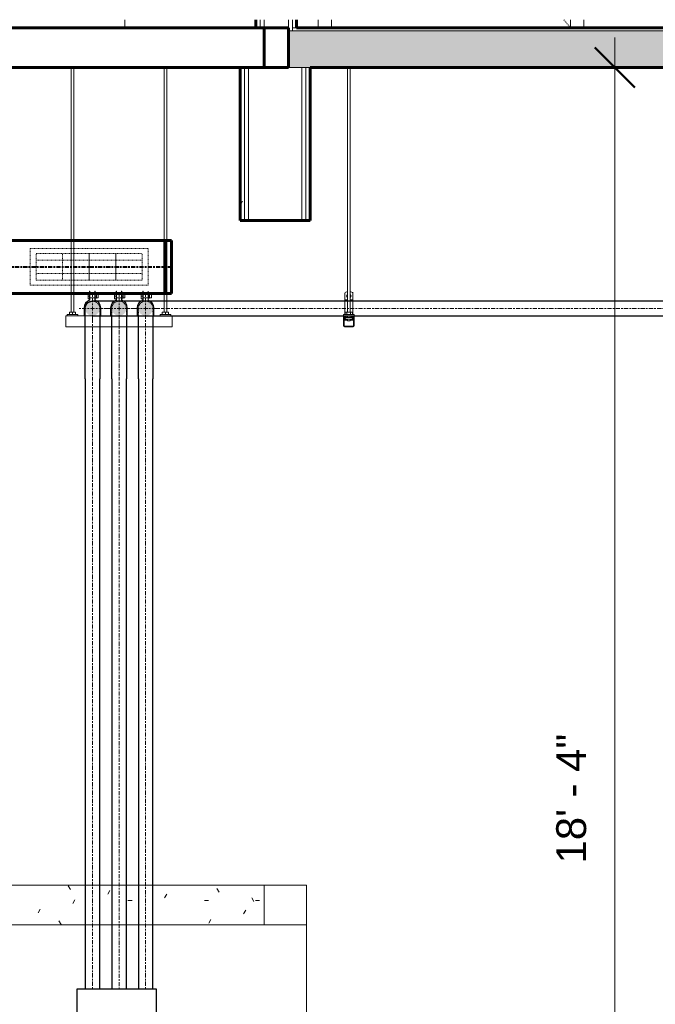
# Model space of a CAD drawing. Header units: inches. Extents: x -723 to 1689, y -292 to 603.
# Tile 9 of 40: x -284 to -188, y 79 to 227. Entities that reach past the tile are written whole.
import ezdxf

# ---------------------------------------------------------------- set-up
doc = ezdxf.new("R2010")
doc.units = ezdxf.units.IN
doc.header["$MEASUREMENT"] = 0
for name, pattern in [('Center', [1.25, 0.25, -0.1875, 0.625, -0.1875]), ('Dash 1_16_', [0.125, 0.0625, -0.0625]), ('Hidden 1_16_', [0.09375, 0.0625, -0.03125])]:
    doc.linetypes.add(name, pattern=pattern)
for name, color, linetype, lineweight in [('A-ANNO-DIMS', 211, 'Continuous', 9), ('A-ANNO-DIMS-48', 211, 'Continuous', 9), ('A-DETL', 90, 'Hidden 1_16_', 9), ('A-DOOR', 31, 'Continuous', 18), ('A-DOOR-FRAM', 31, 'Continuous', 9), ('A-FLOR', 192, 'Continuous', 18), ('A-FLOR-MCUT', 51, 'Continuous', 18), ('A-FLOR-PATT', 8, 'Continuous', 70), ('A-GENM', 13, 'Continuous', 9), ('A-WALL', 113, 'Continuous', 18), ('A-WALL-PATT', 111, 'Continuous', 60), ('E-POWR-CNDT', 130, 'Continuous', 30), ('E-POWR-CNTR', 130, 'Center', 18), ('E-POWR-DROP', 130, 'Continuous', 18), ('I-WALL', 2, 'Continuous', 18), ('M-HVAC-CDFF', 50, 'Continuous', 40), ('M-HVAC-DUCT', 70, 'Continuous', 60), ('M-HVAC-DUCT-CNTR', 70, 'Center', 40), ('Q-CASE', 31, 'Continuous', 9), ('S-BEAM', 12, 'Continuous', 9), ('S-COLS', 52, 'Continuous', 9), ('S-FSTN', 2, 'Continuous', 9)]:
    doc.layers.add(name, color=color, linetype=linetype, lineweight=lineweight)
doc.styles.add('Arial_3', font='arial.ttf', dxfattribs={"height": 4.5})
doc.dimstyles.new('Linear_-_3_32__Arial', dxfattribs={"dimscale": 12, "dimtxt": 4.591167, "dimasz": 0.5, "dimexe": 0.375, "dimexo": 0.25, "dimgap": 0.25, "dimtad": 1, "dimdec": 5, "dimrnd": 0.03125, "dimzin": 1, "dimdsep": 46, "dimlunit": 4, "dimtxsty": 'Arial_3', "dimblk1": 'OBLIQUE', "dimblk2": 'OBLIQUE', "dimsah": 1, "dimcen": 0.09, "dimdle": 0.375, "dimazin": 0, "dimtfac": 1, "dimtdec": 4, "dimtix": 1, "dimtmove": 0, "dimatfit": 3, "dimfxl": 1, "dimtvp": 1, "dimtfill": 1, "dimfrac": 2, "dimtolj": 1, "dimtzin": 0, "dimarcsym": 2})
pattern_1 = [(0, (70.296, 444.113), (15.36, 3.84), [0.6336, -10.886, 0.6336, -10.886, -61.44]), (0, (70.296, 444.113), (15.36, 3.84), [-23.04, 0.6336, -22.406, 0.6336, -10.886, -26.88]), (0, (70.296, 444.113), (15.36, 3.84), [-57.6, 0.6336, -7.046, 0.6336, -18.566]), (120, (76.056, 446.033), (-11.005538, 11.38215), [0.6336, -10.886, 0.6336, -10.886, -61.44]), (120, (76.056, 446.033), (-11.005538, 11.38215), [-23.04, 0.6336, -22.406, 0.6336, -10.886, -26.88]), (120, (76.056, 446.033), (-11.005538, 11.38215), [-57.6, 0.6336, -7.046, 0.6336, -18.566]), (240, (77.976, 453.713), (-4.354462, -15.22215), [0.6336, -10.886, 0.6336, -10.886, -61.44]), (240, (77.976, 453.713), (-4.354462, -15.22215), [-23.04, 0.6336, -22.406, 0.6336, -10.886, -26.88]), (240, (77.976, 453.713), (-4.354462, -15.22215), [-57.6, 0.6336, -7.046, 0.6336, -18.566])]

# ---------------------------------------------------------------- blocks, each defined once
blk = doc.blocks.new('Door-Passage-Single-Flush - 36_ x 84_ _60 MIN_-2172411-Retail 109 - Raceway Coordination')
at = {"layer": 'A-DOOR', "color": 213, "linetype": 'Dash 1_16_', "lineweight": 9}
blk.add_line((83.97, 227.2), (85, 226), dxfattribs=at)
at = {"layer": 'A-DOOR-FRAM', "color": 213}
for p, q in [((47, 227.2), (47, 226)), ((49, 226), (49, 227.2)), ((85, 227.2), (85, 226)), ((87, 226), (87, 227.2))]:
    blk.add_line(p, q, dxfattribs=at)
blk = doc.blocks.new('Vanity Cabinet-Double Door _ 4 Drawer - 48_-771924-Retail 109 - Raceway Coordination')
at = {"layer": 'Q-CASE'}
for p, q in [((-30.13, 226), (-30.13, 227.2)), ((17.87, 226), (17.87, 227.2))]:
    blk.add_line(p, q, dxfattribs=at)
blk = doc.blocks.new('ST-VDC-01_ARCH_REF_v001_rvt_rvt-2-Retail 109 - Raceway Coordination')
at = {"layer": 'A-FLOR-PATT', "lineweight": 9}
h = blk.add_hatch(dxfattribs=at)
h.set_pattern_fill('FP_2', color=256, style=0, pattern_type=2)
h.set_pattern_definition([(50, (70.296, 444.113), (13.77135, -1.20496), [1.44, -15.84]), (355, (70.296, 444.113), (-2.6644, 14.44218), [1.152, -12.672]), (100.451, (71.443, 444.012), (11.10708, 13.23737), [1.224, -13.462]), (46.184, (70.296, 447.953), (20.4913, -3.17785), [2.16, -23.76]), (96.636, (72.003, 447.688), (17.9459, 18.70315), [1.836, -20.193]), (351.184, (70.296, 447.953), (17.9454, 18.7026), [1.728, -19.008]), (21, (72.216, 446.993), (11.46052, -7.73037), [1.44, -15.84]), (326, (72.216, 446.993), (4.67135, 13.92315), [1.152, -12.672]), (71.451, (73.171, 446.348), (16.13207, 6.19284), [1.224, -13.462]), (37.5, (70.296, 444.113), (0.233123, 6.39175), [0.6336, -11.885, 0.6336, -12.23, -12.72]), (37.5, (70.296, 444.113), (0.233123, 6.39175), [-25.382, 0.6336, -12.086]), (7.5, (70.296, 444.113), (5.05073, 7.57304), [0.6336, -6.701, 0.6336, -11.597, -4.848]), (7.5, (70.296, 444.113), (5.05073, 7.57304), [-19.565, 0.6336, -4.214]), (327.5, (66.014, 444.113), (10.24958, -0.43289), [0.6336, -4.166, 0.6336, -14.342, -19.872]), (327.5, (66.014, 444.113), (10.24958, -0.43289), [-19.776, 0.6336, -19.238]), (317.5, (64.094, 444.113), (11.19739, 1.92214), [0.6336, -5.606, 0.6336, -9.312, -14.112]), (317.5, (64.094, 444.113), (11.19739, 1.92214), [-16.186, 0.6336, -13.478])])
h.paths.add_polyline_path([(426.21, 220), (434.92, 220), (434.92, 225.5), (42.5, 225.5), (42.5, 220), (414.35, 220)])
at = {"layer": 'A-WALL-PATT', "lineweight": 9}
h = blk.add_hatch(dxfattribs=at)
h.set_pattern_fill('FP_3', color=256, style=0, pattern_type=2)
h.set_pattern_definition(pattern_1)
h.paths.add_polyline_path([(37.62, 226), (38.25, 226), (38.24, 227.2), (37.62, 227.2)])
h = blk.add_hatch(dxfattribs=at)
h.set_pattern_fill('FP_3', color=256, style=0, pattern_type=2)
h.set_pattern_definition(pattern_1)
h.paths.add_polyline_path([(38.25, 226), (38.87, 226), (38.87, 227.2), (38.25, 227.2)])
h = blk.add_hatch(dxfattribs=at)
h.set_pattern_fill('FP_3', color=256, style=0, pattern_type=2)
h.set_pattern_definition(pattern_1)
h.paths.add_polyline_path([(43.12, 225.5), (43.12, 227.2), (42.5, 227.2), (42.5, 225.5)])
h = blk.add_hatch(dxfattribs=at)
h.set_pattern_fill('FP_3', color=256, style=0, pattern_type=2)
h.set_pattern_definition(pattern_1)
h.paths.add_polyline_path([(43.75, 227.2), (43.12, 227.2), (43.12, 226), (43.75, 226)])
h = blk.add_hatch(dxfattribs=at)
h.set_pattern_fill('FP_3', color=256, style=0, pattern_type=2)
h.set_pattern_definition(pattern_1)
h.paths.add_polyline_path([(35.89, 197), (35.89, 220), (35.26, 220), (35.26, 197)])
h = blk.add_hatch(dxfattribs=at)
h.set_pattern_fill('FP_3', color=256, style=0, pattern_type=2)
h.set_pattern_definition(pattern_1)
h.paths.add_polyline_path([(35.89, 197), (36.51, 197), (36.51, 220), (35.89, 220), (35.89, 199.63)])
h = blk.add_hatch(dxfattribs=at)
h.set_pattern_fill('FP_3', color=256, style=0, pattern_type=2)
h.set_pattern_definition(pattern_1)
h.paths.add_polyline_path([(11.91, 91), (11.91, 97), (-293.03, 97), (-293.03, 91), (10.97, 91)])
h.paths.add_polyline_path([(33.25, 91), (33.25, 97), (22.11, 97), (22.11, 91), (22.83, 91)])
h.paths.add_polyline_path([(15.91, 91), (15.91, 97), (14.11, 97), (14.11, 91)])
h.paths.add_polyline_path([(18.11, 91), (19.91, 91), (19.91, 97), (18.11, 97), (18.11, 96.25)])
h = blk.add_hatch(dxfattribs=at)
h.set_pattern_fill('FP_3', color=256, style=0, pattern_type=2)
h.set_pattern_definition(pattern_1)
h.paths.add_polyline_path([(33.25, 91), (38.87, 91), (38.87, 97), (33.25, 97)])
at = {"layer": 'A-FLOR', "color": 133, "lineweight": 60}
for p, q in [((38.87, 226), (-78.25, 226)), ((38.87, 220), (38.87, 226)), ((42.5, 226), (42.5, 220)), ((434.92, 226), (43.75, 226)), ((-78.25, 220), (38.87, 220)), ((45.76, 220), (235.76, 220))]:
    blk.add_line(p, q, dxfattribs=at)
at = {"layer": 'A-FLOR', "color": 9}
blk.add_line((38.87, 97), (38.87, 91), dxfattribs=at)
at = {"layer": 'A-FLOR-MCUT', "color": 9}
for p, q in [((43.12, 225.5), (42.5, 225.5)), ((43.75, 226), (43.12, 226)), ((43.12, 226), (43.12, 225.5)), ((434.92, 225.5), (43.12, 225.5)), ((42.5, 220), (44.51, 220)), ((44.51, 220), (45.14, 220)), ((45.14, 220), (45.76, 220))]:
    blk.add_line(p, q, dxfattribs=at)
at = {"layer": 'A-WALL', "color": 9}
for p, q in [((38.25, 226), (38.25, 227.2)), ((38.87, 226), (38.87, 227.2)), ((42.5, 226), (42.5, 227.2)), ((43.12, 226), (43.12, 227.2)), ((42.5, 225.5), (43.12, 225.5)), ((43.12, 226), (43.75, 226)), ((43.12, 225.5), (43.12, 226)), ((35.89, 197), (35.89, 220)), ((36.51, 197), (36.51, 220)), ((44.51, 220), (42.5, 220)), ((45.14, 220), (44.51, 220)), ((44.51, 197), (44.51, 220)), ((45.76, 220), (45.14, 220)), ((45.14, 197), (45.14, 220)), ((-293.03, 97), (45.25, 97)), ((38.87, 91), (38.87, 97)), ((45.25, 97), (45.25, 0)), ((45.25, 91), (-293.03, 91)), ((45.25, 0), (45.25, 91))]:
    blk.add_line(p, q, dxfattribs=at)
at = {"layer": 'I-WALL', "color": 133, "lineweight": 60}
for p, q in [((37.62, 227.2), (37.62, 226)), ((43.75, 226), (43.75, 227.2)), ((37.62, 226), (42.5, 226)), ((35.26, 220), (35.26, 197)), ((42.5, 220), (35.26, 220)), ((45.76, 197), (45.76, 220)), ((35.26, 197), (45.76, 197))]:
    blk.add_line(p, q, dxfattribs=at)
at = {"layer": 'A-DOOR', "color": 213, "lineweight": 9}
blk.add_blockref('Door-Passage-Single-Flush - 36_ x 84_ _60 MIN_-2172411-Retail 109 - Raceway Coordination', (0, 0), dxfattribs=at)
at = {"layer": 'Q-CASE', "color": 213, "lineweight": 9}
blk.add_blockref('Vanity Cabinet-Double Door _ 4 Drawer - 48_-771924-Retail 109 - Raceway Coordination', (0, 0), dxfattribs=at)
blk = doc.blocks.new('Round Endcap - Standard-1395977-Retail 109 - Raceway Coordination')
at = {"layer": 'M-HVAC-DUCT', "color": 5}
for p, q in [((24.92, 194), (23.92, 194)), ((23.92, 194), (23.92, 190)), ((24.92, 190), (24.92, 194)), ((23.92, 190), (23.92, 186)), ((24.92, 186), (24.92, 190)), ((23.92, 186), (24.92, 186))]:
    blk.add_line(p, q, dxfattribs=at)
blk = doc.blocks.new('Supply Grille - Double Deflection - Curve Face Rectangular Neck - 16x4 Connection 8 Diameter Duct-V43-Retail 109 - Raceway Coordination')
at = {"layer": 'A-DETL', "color": 160}
for p, q in [((3.625, 192.75), (21.375, 192.75)), ((3.625, 187.25), (3.625, 192.75)), ((21.375, 192.75), (21.375, 187.25)), ((4.5, 188), (4.5, 192)), ((4.5, 192), (20.5, 192)), ((8.5, 188), (8.5, 192)), ((8.5, 188), (8.5, 192)), ((12.5, 192), (12.5, 188)), ((12.5, 188), (12.5, 192)), ((16.5, 192), (16.5, 188)), ((16.5, 188), (16.5, 192)), ((20.5, 188), (20.5, 192)), ((20.5, 191), (4.5, 191)), ((20.5, 191), (4.5, 191)), ((20.5, 189), (4.5, 189)), ((20.5, 189), (4.5, 189)), ((21.375, 187.25), (3.625, 187.25)), ((4.5, 188), (20.5, 188))]:
    blk.add_line(p, q, dxfattribs=at)
blk = doc.blocks.new('ST-VDC-01_HVAC_REF_v001_rvt_rvt-2-Retail 109 - Raceway Coordination')
at = {"layer": 'M-HVAC-DUCT', "color": 5}
for p, q in [((23.92, 194), (-127.86, 194)), ((23.92, 190), (23.92, 194)), ((23.92, 186), (23.92, 190)), ((-127.86, 186), (23.92, 186))]:
    blk.add_line(p, q, dxfattribs=at)
at = {"layer": 'M-HVAC-DUCT-CNTR', "color": 170}
for p, q in [((-127.86, 190), (23.92, 190)), ((23.92, 190), (24.92, 190))]:
    blk.add_line(p, q, dxfattribs=at)
at = {"layer": 'M-HVAC-CDFF', "color": 160, "linetype": 'Hidden 1_16_', "lineweight": 9}
blk.add_blockref('Supply Grille - Double Deflection - Curve Face Rectangular Neck - 16x4 Connection 8 Diameter Duct-V43-Retail 109 - Raceway Coordination', (0, 0), dxfattribs=at)
at = {"layer": 'M-HVAC-DUCT', "color": 160, "linetype": 'Hidden 1_16_', "lineweight": 9}
blk.add_blockref('Round Endcap - Standard-1395977-Retail 109 - Raceway Coordination', (0, 0), dxfattribs=at)
blk = doc.blocks.new('P1100 - Pipe and Rigid Steel Conduit Clamp - P1117 - 2_-1005113-Retail 109 - Raceway Coordination')
at = {"layer": 'A-GENM'}
for p, q in [((50.98, 185.05), (50.98, 186.04)), ((51.42, 185.93), (51.24, 185.62)), ((51.24, 185.62), (51.42, 185.32)), ((51.97, 185.62), (51.79, 185.93)), ((51.79, 185.32), (51.97, 185.62)), ((52.23, 186.04), (52.23, 185.05)), ((50.98, 185.05), (50.98, 183.87)), ((50.98, 185.05), (51.42, 185.05)), ((50.98, 182.84), (50.98, 183.87)), ((51.79, 185.05), (52.23, 185.05)), ((52.23, 183.87), (52.23, 185.05)), ((52.23, 183.87), (52.23, 182.84)), ((51.19, 182.62), (51.19, 182.41)), ((52.02, 182.41), (52.02, 182.62)), ((50.98, 182.01), (50.98, 182.16)), ((50.98, 182.01), (51.42, 182.01)), ((51.79, 182.01), (52.23, 182.01)), ((52.23, 182.16), (52.23, 182.01))]:
    blk.add_line(p, q, dxfattribs=at)
for centre, radius, start, end in [((51.61, 185.54), 0.8, 103.6662, 141.3452), ((51.61, 185.62), 0.25, 139.0486, 180), ((51.61, 185.62), 0.25, 180, 220.9514), ((51.61, 185.54), 0.8, 38.6548, 76.3805), ((51.61, 185.62), 0.25, 0, 41.1555), ((51.61, 185.62), 0.25, 318.8656, 0)]:
    blk.add_arc(centre, radius, start, end, dxfattribs=at)
blk = doc.blocks.new('Vertical Rod - Rod-1167117-Retail 109 - Raceway Coordination')
at = {"layer": 'S-COLS'}
for p, q in [((51.42, 220), (51.42, 183.17)), ((51.79, 183.17), (51.79, 220)), ((51.42, 182.62), (51.42, 182.41)), ((51.79, 182.4), (51.79, 182.62)), ((51.42, 182.16), (51.42, 181.88)), ((51.42, 181.88), (51.61, 181.88)), ((51.61, 181.88), (51.79, 181.88)), ((51.79, 181.88), (51.79, 182.16))]:
    blk.add_line(p, q, dxfattribs=at)
blk = doc.blocks.new('P1060 Series Square Washer - P1064 - Rod Dia 1_2_-1004752-Retail 109 - Raceway Coordination')
at = {"layer": 'S-FSTN'}
for p, q in [((52.42, 182.84), (50.79, 182.84)), ((50.79, 182.84), (50.79, 182.62)), ((50.79, 182.62), (50.99, 182.62)), ((51.03, 182.62), (52.18, 182.62)), ((52.22, 182.62), (52.42, 182.62)), ((52.42, 182.62), (52.42, 182.84))]:
    blk.add_line(p, q, dxfattribs=at)
blk = doc.blocks.new('Hex_Nut - P1064 - Rod Dia 1_2_-1009258-Retail 109 - Raceway Coordination')
at = {"layer": 'S-FSTN'}
for p, q in [((51.05, 183.17), (51.33, 183.17)), ((51.05, 182.84), (51.05, 183.17)), ((51.33, 183.17), (51.88, 183.17)), ((51.33, 182.84), (51.33, 183.17)), ((51.88, 183.17), (52.16, 183.17)), ((51.88, 182.84), (51.88, 183.17)), ((52.16, 183.17), (52.16, 182.84))]:
    blk.add_line(p, q, dxfattribs=at)
blk = doc.blocks.new('Channel Nut - P3010 - 1_2_-1009259-Retail 109 - Raceway Coordination')
at = {"layer": 'S-BEAM', "flags": 128}
for points in [[(51.08, 182.37), (51.07, 182.38), (51.07, 182.4)], [(51.07, 182.4), (51.07, 182.38), (51.08, 182.37)], [(51.16, 182.37), (51.15, 182.36), (51.14, 182.36)], [(51.14, 182.36), (51.15, 182.36), (51.16, 182.37)], [(52.08, 182.36), (52.06, 182.36), (52.06, 182.37)], [(52.06, 182.37), (52.06, 182.36), (52.08, 182.36)], [(52.15, 182.4), (52.14, 182.38), (52.13, 182.37)], [(52.13, 182.37), (52.14, 182.38), (52.15, 182.4)]]:
    blk.add_lwpolyline(points, dxfattribs=at)
blk = doc.blocks.new('Channel Nut - P3010 - 1_2_-V4-Retail 109 - Raceway Coordination')
at = {"layer": 'S-BEAM'}
for p, q in [((50.91, 182.41), (50.91, 182.16)), ((51.06, 182.41), (50.91, 182.41)), ((51.06, 182.4), (51.06, 182.16)), ((51.06, 182.16), (51.06, 182.4)), ((52.04, 182.41), (51.17, 182.41)), ((52.3, 182.41), (52.15, 182.41)), ((52.15, 182.16), (52.15, 182.4)), ((52.15, 182.16), (52.15, 182.4)), ((52.3, 182.16), (52.3, 182.41)), ((50.91, 182.16), (51.06, 182.16)), ((51.06, 182.16), (52.15, 182.16)), ((52.15, 182.16), (52.3, 182.16))]:
    blk.add_line(p, q, dxfattribs=at)
at = {"layer": 'S-BEAM', "flags": 128}
for points in [[(51.1, 182.36), (51.09, 182.36), (51.08, 182.37), (51.07, 182.38), (51.07, 182.4)], [(51.07, 182.4), (51.07, 182.38), (51.08, 182.37)], [(51.17, 182.4), (51.16, 182.38), (51.16, 182.37), (51.15, 182.36), (51.14, 182.36), (51.12, 182.36)], [(51.14, 182.36), (51.15, 182.36), (51.16, 182.37)], [(52.09, 182.36), (52.08, 182.36), (52.06, 182.36), (52.06, 182.37), (52.05, 182.38), (52.04, 182.4)], [(52.06, 182.37), (52.06, 182.36), (52.08, 182.36)], [(52.15, 182.4), (52.14, 182.38), (52.13, 182.37), (52.12, 182.36), (52.11, 182.36)], [(52.13, 182.37), (52.14, 182.38), (52.15, 182.4)]]:
    blk.add_lwpolyline(points, dxfattribs=at)
blk = doc.blocks.new('Channel - Beam Loading - P1000-1009256-Retail 109 - Raceway Coordination')
at = {"layer": 'S-BEAM'}
for p, q in [((50.79, 182.43), (50.79, 181.14)), ((50.9, 181.14), (50.9, 182.39)), ((51.03, 182.62), (50.99, 182.62)), ((50.99, 182.48), (51.03, 182.48)), ((51.06, 182.45), (51.06, 182.41)), ((51.17, 182.41), (51.17, 182.49)), ((52.04, 182.49), (52.04, 182.41)), ((52.15, 182.41), (52.15, 182.45)), ((52.22, 182.62), (52.18, 182.62)), ((52.18, 182.48), (52.22, 182.48)), ((52.31, 182.39), (52.31, 181.14)), ((52.42, 181.14), (52.42, 182.43)), ((52.28, 181.11), (50.93, 181.11)), ((50.93, 181), (52.28, 181))]:
    blk.add_line(p, q, dxfattribs=at)
at = {"layer": 'S-BEAM', "flags": 128}
for points in [[(51.06, 182.41), (51.07, 182.39), (51.07, 182.38), (51.08, 182.37), (51.09, 182.36), (51.1, 182.36), (51.11, 182.35), (51.12, 182.35), (51.14, 182.36), (51.15, 182.36), (51.16, 182.37), (51.16, 182.38), (51.17, 182.39), (51.17, 182.41)], [(51.08, 182.37), (51.07, 182.38), (51.07, 182.39)], [(51.16, 182.37), (51.15, 182.36), (51.14, 182.36)], [(52.04, 182.41), (52.04, 182.39), (52.05, 182.38), (52.06, 182.37), (52.06, 182.36), (52.08, 182.36), (52.09, 182.35), (52.1, 182.35), (52.11, 182.36), (52.12, 182.36), (52.13, 182.37), (52.14, 182.38), (52.15, 182.39), (52.15, 182.41)], [(52.08, 182.36), (52.06, 182.36), (52.06, 182.37)], [(52.15, 182.39), (52.14, 182.38), (52.13, 182.37)]]:
    blk.add_lwpolyline(points, dxfattribs=at)
at = {"layer": 'S-BEAM'}
for centre, radius, start, end in [((50.99, 182.43), 0.198, 90, 180), ((50.99, 182.39), 0.0938, 90, 180), ((51.03, 182.49), 0.135, 0, 89.9998), ((51.03, 182.45), 0.0313, 0, 89.9998), ((51.03, 182.45), 0.0313, 15, 89.9998), ((52.18, 182.49), 0.136, 90, 180), ((52.18, 182.45), 0.0313, 90, 180), ((52.18, 182.45), 0.0313, 90, 165), ((52.22, 182.43), 0.199, 360, 89.9998), ((52.22, 182.39), 0.0938, 360, 89.9998), ((50.93, 181.14), 0.136, 180, 269.9998), ((50.93, 181.14), 0.0313, 180, 269.9998), ((50.93, 181.14), 0.0313, 210, 240), ((52.28, 181.14), 0.136, 270, 0), ((52.28, 181.14), 0.0313, 270, 0), ((52.28, 181.14), 0.0313, 300, 330)]:
    blk.add_arc(centre, radius, start, end, dxfattribs=at)
blk = doc.blocks.new('P1100 - Pipe and Rigid Steel Conduit Clamp - P1117 - 2_-V5-Retail 109 - Raceway Coordination')
at = {"layer": 'A-GENM'}
for p, q in [((20.33, 185.62), (20.33, 186.02)), ((20.33, 186.02), (20.56, 186.02)), ((20.33, 185.22), (20.33, 185.62)), ((20.33, 185.62), (20.56, 185.62)), ((20.33, 185.22), (20.56, 185.22)), ((20.56, 186.02), (20.56, 185.62)), ((20.56, 185.62), (20.56, 185.22)), ((20.62, 186.34), (20.57, 186.34)), ((20.57, 186.34), (20.57, 186.04)), ((20.57, 186.04), (20.62, 186.04)), ((20.57, 185.05), (20.57, 186.04)), ((20.62, 186.04), (20.62, 186.34)), ((20.62, 186.04), (20.62, 185)), ((21.37, 185.87), (20.62, 185.87)), ((20.62, 185.37), (21.35, 185.37)), ((21.41, 186.34), (21.37, 186.34)), ((21.37, 186.34), (21.37, 186.04)), ((21.41, 186.04), (21.37, 186.04)), ((21.37, 186.04), (21.37, 185)), ((21.41, 186.04), (21.41, 186.34)), ((21.41, 185.05), (21.41, 186.04)), ((21.88, 185.87), (21.41, 185.87)), ((21.41, 185.37), (21.88, 185.37)), ((21.43, 185.62), (21.43, 185.94)), ((21.43, 185.94), (21.61, 185.94)), ((21.43, 185.31), (21.43, 185.62)), ((21.61, 185.62), (21.43, 185.62)), ((21.43, 185.31), (21.61, 185.31)), ((21.61, 185.94), (21.61, 185.62)), ((21.61, 185.62), (21.61, 185.31)), ((21.88, 185.62), (21.88, 185.87)), ((21.88, 185.37), (21.88, 185.62)), ((19.74, 183.87), (19.74, 182.63)), ((19.81, 182.63), (19.81, 183.87)), ((22.18, 183.87), (22.18, 182.63)), ((22.24, 182.63), (22.24, 183.87)), ((19.74, 182.63), (19.81, 182.63)), ((22.18, 182.63), (22.24, 182.63))]:
    blk.add_line(p, q, dxfattribs=at)
for radius, start, end in [(1.25, 109.6345, 180), (1.19, 108.4085, 180), (1.19, 0, 71.5915), (1.25, 360, 70.3655)]:
    blk.add_arc((20.99, 183.87), radius, start, end, dxfattribs=at)
blk = doc.blocks.new('P1100 - Pipe and Rigid Steel Conduit Clamp - P1117 - 2_-V6-Retail 109 - Raceway Coordination')
at = {"layer": 'A-GENM'}
for p, q in [((16.33, 185.62), (16.33, 186.02)), ((16.33, 186.02), (16.56, 186.02)), ((16.33, 185.22), (16.33, 185.62)), ((16.33, 185.62), (16.56, 185.62)), ((16.33, 185.22), (16.56, 185.22)), ((16.56, 186.02), (16.56, 185.62)), ((16.56, 185.62), (16.56, 185.22)), ((16.62, 186.34), (16.57, 186.34)), ((16.57, 186.34), (16.57, 186.04)), ((16.57, 186.04), (16.62, 186.04)), ((16.57, 185.05), (16.57, 186.04)), ((16.62, 186.04), (16.62, 186.34)), ((16.62, 186.04), (16.62, 185)), ((17.37, 185.87), (16.62, 185.87)), ((16.62, 185.37), (17.37, 185.37)), ((17.41, 186.34), (17.37, 186.34)), ((17.37, 186.34), (17.37, 186.04)), ((17.41, 186.04), (17.37, 186.04)), ((17.37, 186.04), (17.37, 185)), ((17.41, 186.04), (17.41, 186.34)), ((17.41, 185.05), (17.41, 186.04)), ((17.88, 185.87), (17.41, 185.87)), ((17.41, 185.37), (17.88, 185.37)), ((17.43, 185.62), (17.43, 185.94)), ((17.43, 185.94), (17.61, 185.94)), ((17.43, 185.31), (17.43, 185.62)), ((17.61, 185.62), (17.43, 185.62)), ((17.43, 185.31), (17.61, 185.31)), ((17.61, 185.94), (17.61, 185.62)), ((17.61, 185.62), (17.61, 185.31)), ((17.88, 185.62), (17.88, 185.87)), ((17.88, 185.37), (17.88, 185.62)), ((15.74, 183.87), (15.74, 182.63)), ((15.81, 182.63), (15.81, 183.87)), ((18.18, 183.87), (18.18, 182.63)), ((18.24, 182.63), (18.24, 183.87)), ((15.74, 182.63), (15.81, 182.63)), ((18.18, 182.63), (18.24, 182.63))]:
    blk.add_line(p, q, dxfattribs=at)
for radius, start, end in [(1.25, 109.6345, 180), (1.19, 108.4085, 180), (1.19, 0, 71.5915), (1.25, 360, 70.3655)]:
    blk.add_arc((16.99, 183.87), radius, start, end, dxfattribs=at)
blk = doc.blocks.new('Vertical Rod - Rod-V7-Retail 109 - Raceway Coordination')
at = {"layer": 'S-COLS'}
for p, q in [((9.8, 220), (9.8, 183.17)), ((10.18, 183.17), (10.18, 220))]:
    blk.add_line(p, q, dxfattribs=at)
blk = doc.blocks.new('P1060 Series Square Washer - P1064 - Rod Dia 1_2_-V8-Retail 109 - Raceway Coordination')
at = {"layer": 'S-FSTN'}
for p, q in [((23.18, 182.62), (23.18, 182.84)), ((23.18, 182.84), (24.81, 182.84)), ((24.81, 182.62), (23.18, 182.62)), ((24.81, 182.84), (24.81, 182.62))]:
    blk.add_line(p, q, dxfattribs=at)
blk = doc.blocks.new('Hex_Nut - P1064 - Rod Dia 1_2_-V9-Retail 109 - Raceway Coordination')
at = {"layer": 'S-FSTN'}
for p, q in [((23.52, 183.17), (23.99, 183.17)), ((23.52, 182.84), (23.52, 183.17)), ((23.99, 183.17), (24.46, 183.17)), ((23.99, 182.84), (23.99, 183.17)), ((24.46, 182.84), (24.46, 183.17))]:
    blk.add_line(p, q, dxfattribs=at)
blk = doc.blocks.new('Channel - Beam Loading - P1000-V10-Retail 109 - Raceway Coordination')
at = {"layer": 'S-BEAM'}
for p, q in [((24.99, 182.62), (8.99, 182.62)), ((8.99, 182.62), (8.99, 182.43)), ((8.99, 181.14), (8.99, 182.43)), ((24.99, 182.43), (24.99, 182.62)), ((24.99, 182.43), (24.99, 181.14)), ((8.99, 181.14), (8.99, 181)), ((8.99, 181), (24.99, 181)), ((24.99, 181), (24.99, 181.14))]:
    blk.add_line(p, q, dxfattribs=at)
blk = doc.blocks.new('Conduit Junction Box - Tee - Aluminum - Standard-1023220-Retail 109 - Raceway Coordination')
at = {"layer": 'E-POWR-CNDT'}
for p, q in [((10.64, 81.33), (10.64, 69.33)), ((22.64, 81.33), (10.64, 81.33)), ((22.64, 69.33), (22.64, 81.33)), ((10.64, 69.33), (22.64, 69.33))]:
    blk.add_line(p, q, dxfattribs=at)
blk = doc.blocks.new('DIMBLOCK2-Retail 109 - Raceway Coordination')
at = {"layer": 'A-ANNO-DIMS-48'}
for p, q in [((-194.28, -4.5), (-194.28, 224.5)), ((-194.28, 220), (-195.52, 220)), ((-194.28, 220), (-189.78, 220)), ((-194.28, 0), (-195.52, 0)), ((-194.28, 0), (-189.78, 0))]:
    blk.add_line(p, q, dxfattribs=at)
at = {"layer": 'A-ANNO-DIMS-48', "lineweight": 50}
for p, q in [((-194.28, 220), (-197.28, 223)), ((-194.28, 220), (-191.28, 217)), ((-194.28, 0), (-197.28, 3)), ((-194.28, 0), (-191.28, -3))]:
    blk.add_line(p, q, dxfattribs=at)
at = {"layer": 'A-ANNO-DIMS-48', "color": 0, "insert": (-203.12, 100.25), "char_height": 4.5, "width": 23.3938, "attachment_point": 1, "rotation": 90, "line_spacing_factor": 0.941778, "style": 'Arial_3', "bg_fill": 3, "box_fill_scale": 1.25, "bg_fill_color": 256, "bg_fill_true_color": 13158600, "bg_fill_transparency": 0}
blk.add_mtext('18\' - 4"', dxfattribs=at)
blk = doc.blocks.new('_Oblique')
at = {"color": 0, "linetype": 'ByBlock', "lineweight": -2}
blk.add_line((-0.5, -0.5), (0.5, 0.5), dxfattribs=at)

msp = doc.modelspace()

# ---------------------------------------------------------------- hatches: boundary and pattern name
at = {"layer": 'E-POWR-DROP', "lineweight": 30}
for points in [[(-272.950917, 182.6515), (-272.666604, 182.68893), (-272.401667, 182.798671), (-272.17416, 182.973243), (-271.999588, 183.20075), (-271.889848, 183.465687), (-271.852417, 183.75), (-271.889848, 184.034313), (-272.023464, 184.330365), (-272.17416, 184.526757), (-272.401667, 184.701329), (-272.666604, 184.81107), (-272.950917, 184.8485), (-273.23523, 184.81107), (-273.500167, 184.701329), (-273.727674, 184.526757), (-273.902246, 184.29925), (-274.011987, 184.034313), (-274.049417, 183.75), (-274.011987, 183.465687), (-273.902246, 183.20075), (-273.727674, 182.973243), (-273.500167, 182.798671), (-273.23523, 182.68893)], [(-268.950917, 182.6515), (-268.666604, 182.68893), (-268.401667, 182.798671), (-268.17416, 182.973243), (-267.973746, 183.26314), (-267.889848, 183.465687), (-267.852417, 183.75), (-267.889848, 184.034313), (-267.999588, 184.29925), (-268.17416, 184.526757), (-268.401667, 184.701329), (-268.666604, 184.81107), (-268.950917, 184.8485), (-269.23523, 184.81107), (-269.500167, 184.701329), (-269.727674, 184.526757), (-269.902246, 184.29925), (-270.011987, 184.034313), (-270.049417, 183.75), (-270.011987, 183.465687), (-269.902246, 183.20075), (-269.727674, 182.973243), (-269.500167, 182.798671), (-269.23523, 182.68893), (-269.057417, 182.665521)], [(-264.950917, 182.6515), (-264.608346, 182.713062), (-264.401667, 182.798671), (-264.17416, 182.973243), (-263.973746, 183.26314), (-263.889848, 183.465687), (-263.852417, 183.75), (-263.889848, 184.034313), (-263.999588, 184.29925), (-264.17416, 184.526757), (-264.401667, 184.701329), (-264.666604, 184.81107), (-264.950917, 184.8485), (-265.23523, 184.81107), (-265.500167, 184.701329), (-265.727674, 184.526757), (-265.902246, 184.29925), (-266.011987, 184.034313), (-266.049417, 183.75), (-266.011987, 183.465687), (-265.902246, 183.20075), (-265.727674, 182.973243), (-265.500167, 182.798671), (-265.23523, 182.68893)]]:
    msp.add_hatch(color=256, dxfattribs=at).paths.add_polyline_path(points)

# ---------------------------------------------------------------- linework, layer by layer
at = {"layer": 'A-DETL'}
msp.add_line((-272.950917, 182.6515), (-272.942439, 182.6515), dxfattribs=at)
at = {"layer": 'A-DETL', "flags": 128}
for points in [[(-274.049417, 183.736329), (-274.049417, 183.749382), (-274.049417, 183.75)], [(-272.937246, 184.8485), (-272.9503, 184.8485), (-272.950917, 184.8485)], [(-272.950917, 184.8485), (-272.906989, 184.847621), (-272.863131, 184.844987), (-272.819413, 184.8406), (-272.775906, 184.834469), (-272.732679, 184.826603), (-272.689801, 184.817015), (-272.647341, 184.805719), (-272.605366, 184.792735), (-272.563944, 184.778083), (-272.523141, 184.761786), (-272.483023, 184.74387), (-272.443653, 184.724364), (-272.405094, 184.703299), (-272.367409, 184.68071), (-272.330657, 184.656631), (-272.294898, 184.631102), (-272.260188, 184.604164), (-272.226583, 184.575859), (-272.194137, 184.546232), (-272.162902, 184.515332), (-272.132927, 184.483208), (-272.104261, 184.449911), (-272.076949, 184.415493), (-272.051035, 184.380012), (-272.026561, 184.343522), (-272.003566, 184.306083), (-271.982087, 184.267754), (-271.962157, 184.228597), (-271.943809, 184.188674), (-271.927072, 184.14805), (-271.911973, 184.106789), (-271.898537, 184.064957), (-271.886784, 184.022621), (-271.876733, 183.979849), (-271.868401, 183.936709), (-271.8618, 183.89327), (-271.856942, 183.849603), (-271.853834, 183.805776), (-271.852481, 183.76186), (-271.852417, 183.75)], [(-271.852417, 183.75), (-271.852417, 183.741522), (-271.852417, 183.716101), (-271.852417, 183.673779), (-271.852417, 183.614622), (-271.852417, 183.538726), (-271.852417, 183.446211), (-271.852417, 183.337227), (-271.852417, 183.211946), (-271.852417, 183.07057), (-271.852417, 182.913325), (-271.852417, 182.740463), (-271.852417, 182.654693)], [(-270.049417, 183.75), (-270.048539, 183.793928), (-270.045904, 183.837786), (-270.041518, 183.881504), (-270.035386, 183.925011), (-270.02752, 183.968238), (-270.017932, 184.011116), (-270.006637, 184.053577), (-269.993652, 184.095551), (-269.979, 184.136973), (-269.962703, 184.177776), (-269.944787, 184.217895), (-269.925281, 184.257264), (-269.904217, 184.295823), (-269.881627, 184.333508), (-269.857548, 184.37026), (-269.832019, 184.406019), (-269.805081, 184.440729), (-269.776776, 184.474334), (-269.74715, 184.50678), (-269.71625, 184.538016), (-269.684125, 184.56799), (-269.650828, 184.596657), (-269.616411, 184.623968), (-269.580929, 184.649882), (-269.544439, 184.674356), (-269.507, 184.697351), (-269.468671, 184.718831), (-269.429514, 184.73876), (-269.389592, 184.757108), (-269.348967, 184.773845), (-269.307706, 184.788944), (-269.265874, 184.80238), (-269.223538, 184.814134), (-269.180766, 184.824184)], [(-270.049417, 182.691165), (-270.049417, 182.868196), (-270.049417, 183.029682), (-270.049417, 183.175365), (-270.049417, 183.30501), (-270.049417, 183.418411), (-270.049417, 183.515387), (-270.049417, 183.595782), (-270.049417, 183.659467), (-270.049417, 183.706341), (-270.049417, 183.736329), (-270.049417, 183.749382), (-270.049417, 183.75)], [(-268.689801, 184.817015), (-268.647341, 184.805719), (-268.605366, 184.792735), (-268.563944, 184.778083), (-268.523141, 184.761786), (-268.483023, 184.74387), (-268.443653, 184.724364), (-268.405094, 184.703299), (-268.367409, 184.68071), (-268.330657, 184.656631), (-268.294898, 184.631102), (-268.260188, 184.604164), (-268.226583, 184.575859), (-268.194137, 184.546232), (-268.162902, 184.515332), (-268.132927, 184.483208), (-268.104261, 184.449911), (-268.076949, 184.415493), (-268.051035, 184.380012), (-268.026561, 184.343522), (-268.003566, 184.306083), (-267.982087, 184.267754), (-267.962157, 184.228597), (-267.943809, 184.188674), (-267.927072, 184.14805), (-267.911973, 184.106789), (-267.898537, 184.064957), (-267.886784, 184.022621), (-267.876733, 183.979849), (-267.868401, 183.936709), (-267.8618, 183.89327), (-267.856942, 183.849603), (-267.853834, 183.805776), (-267.852481, 183.76186), (-267.852417, 183.75)], [(-267.852417, 183.75), (-267.852417, 183.741522), (-267.852417, 183.716101), (-267.852417, 183.673779), (-267.852417, 183.614622), (-267.852417, 183.538726), (-267.852417, 183.446211), (-267.852417, 183.337227), (-267.852417, 183.211946), (-267.852417, 183.07057), (-267.852417, 182.913325), (-267.852417, 182.740463)], [(-266.049417, 183.75), (-266.048539, 183.793928), (-266.045904, 183.837786), (-266.041518, 183.881504), (-266.035386, 183.925011), (-266.02752, 183.968238), (-266.017932, 184.011116), (-266.006637, 184.053577), (-265.993652, 184.095551), (-265.979, 184.136973), (-265.962703, 184.177776), (-265.944787, 184.217895), (-265.925281, 184.257264), (-265.904217, 184.295823), (-265.881627, 184.333508), (-265.857548, 184.37026), (-265.832019, 184.406019), (-265.805081, 184.440729), (-265.776776, 184.474334), (-265.74715, 184.50678), (-265.71625, 184.538016), (-265.684125, 184.56799), (-265.650828, 184.596657), (-265.616411, 184.623968), (-265.580929, 184.649882), (-265.544439, 184.674356), (-265.507, 184.697351), (-265.468671, 184.718831), (-265.429514, 184.73876), (-265.389592, 184.757108), (-265.348967, 184.773845), (-265.307706, 184.788944), (-265.265874, 184.80238), (-265.223538, 184.814134), (-265.180766, 184.824184)], [(-266.049417, 182.691165), (-266.049417, 182.868196), (-266.049417, 183.029682), (-266.049417, 183.175365), (-266.049417, 183.30501), (-266.049417, 183.418411), (-266.049417, 183.515387), (-266.049417, 183.595782), (-266.049417, 183.659467), (-266.049417, 183.706341), (-266.049417, 183.736329), (-266.049417, 183.749382), (-266.049417, 183.75)], [(-264.689801, 184.817015), (-264.647341, 184.805719), (-264.605366, 184.792735), (-264.563944, 184.778083), (-264.523141, 184.761786), (-264.483023, 184.74387), (-264.443653, 184.724364), (-264.405094, 184.703299), (-264.367409, 184.68071), (-264.330657, 184.656631), (-264.294898, 184.631102), (-264.260188, 184.604164), (-264.226583, 184.575859), (-264.194137, 184.546232), (-264.162902, 184.515332), (-264.132927, 184.483208), (-264.104261, 184.449911), (-264.076949, 184.415493), (-264.051035, 184.380012), (-264.026561, 184.343522), (-264.003566, 184.306083), (-263.982087, 184.267754), (-263.962157, 184.228597), (-263.943809, 184.188674), (-263.927072, 184.14805), (-263.911973, 184.106789), (-263.898537, 184.064957), (-263.886784, 184.022621), (-263.876733, 183.979849), (-263.868401, 183.936709), (-263.8618, 183.89327), (-263.856942, 183.849603), (-263.853834, 183.805776), (-263.852481, 183.76186), (-263.852417, 183.75)], [(-263.852417, 183.75), (-263.852417, 183.741522), (-263.852417, 183.716101), (-263.852417, 183.673779), (-263.852417, 183.614622), (-263.852417, 183.538726), (-263.852417, 183.446211), (-263.852417, 183.337227), (-263.852417, 183.211946), (-263.852417, 183.07057), (-263.852417, 182.913325), (-263.852417, 182.740463)]]:
    msp.add_lwpolyline(points, dxfattribs=at)
at = {"layer": 'E-POWR-CNDT'}
for p, q in [((-258.351917, 184.8485), (-262.351917, 184.8485)), ((134.567529, 184.8485), (-258.351917, 184.8485)), ((-262.351917, 182.6515), (-258.351917, 182.6515)), ((-258.351917, 182.6515), (-8.645971, 182.6515)), ((-274.049417, 173.151), (-274.049417, 169.151)), ((-271.852417, 169.151), (-271.852417, 173.151)), ((-270.049417, 173.151), (-270.049417, 169.151)), ((-267.852417, 169.151), (-267.852417, 173.151)), ((-266.049417, 173.151), (-266.049417, 169.151)), ((-263.852417, 169.151), (-263.852417, 173.151)), ((-274.049417, 169.151), (-274.049417, 81.325196)), ((-271.852417, 81.325196), (-271.852417, 169.151)), ((-270.049417, 169.151), (-270.049417, 81.325196)), ((-267.852417, 81.325196), (-267.852417, 169.151)), ((-266.049417, 169.151), (-266.049417, 81.325196)), ((-263.852417, 81.325196), (-263.852417, 169.151))]:
    msp.add_line(p, q, dxfattribs=at)
at = {"layer": 'E-POWR-CNDT', "flags": 128}
for points in [[(-274.049417, 183.75), (-274.048539, 183.793928), (-274.045904, 183.837786), (-274.041518, 183.881504), (-274.035386, 183.925011), (-274.02752, 183.968238), (-274.017932, 184.011116), (-274.006637, 184.053577), (-273.993652, 184.095551), (-273.979, 184.136973), (-273.962703, 184.177776), (-273.944787, 184.217895), (-273.925281, 184.257264), (-273.904217, 184.295823), (-273.881627, 184.333508), (-273.857548, 184.37026), (-273.832019, 184.406019), (-273.805081, 184.440729), (-273.776776, 184.474334), (-273.74715, 184.50678), (-273.71625, 184.538016), (-273.684125, 184.56799), (-273.650828, 184.596657), (-273.616411, 184.623968), (-273.580929, 184.649882), (-273.544439, 184.674356), (-273.507, 184.697351), (-273.468671, 184.718831), (-273.429514, 184.73876), (-273.389592, 184.757108), (-273.348967, 184.773845), (-273.307706, 184.788944), (-273.265874, 184.80238), (-273.223538, 184.814134), (-273.180766, 184.824184), (-273.137626, 184.832517), (-273.094188, 184.839117), (-273.05052, 184.843975), (-273.006693, 184.847083), (-272.962777, 184.848436)], [(-274.049417, 173.151), (-274.049417, 173.574847), (-274.049417, 173.998016), (-274.049417, 174.41983), (-274.049417, 174.839614), (-274.049417, 175.256696), (-274.049417, 175.67041), (-274.049417, 176.080094), (-274.049417, 176.485091), (-274.049417, 176.884755), (-274.049417, 177.278445), (-274.049417, 177.665532), (-274.049417, 178.045397), (-274.049417, 178.417433), (-274.049417, 178.781043), (-274.049417, 179.135646), (-274.049417, 179.480674), (-274.049417, 179.815577), (-274.049417, 180.139818), (-274.049417, 180.452878), (-274.049417, 180.754257), (-274.049417, 181.043472), (-274.049417, 181.320061), (-274.049417, 181.583582), (-274.049417, 181.833611), (-274.049417, 182.069751), (-274.049417, 182.291622), (-274.049417, 182.498871), (-274.049417, 182.691165), (-274.049417, 182.868196), (-274.049417, 183.029682), (-274.049417, 183.175365), (-274.049417, 183.30501), (-274.049417, 183.418411), (-274.049417, 183.515387), (-274.049417, 183.595782), (-274.049417, 183.659467), (-274.049417, 183.706341), (-274.049417, 183.736329)], [(-262.351917, 184.8485), (-262.775764, 184.8485), (-263.198933, 184.8485), (-263.620747, 184.8485), (-264.040531, 184.8485), (-264.457613, 184.8485), (-264.871327, 184.8485), (-265.281011, 184.8485), (-265.686008, 184.8485), (-266.085672, 184.8485), (-266.479362, 184.8485), (-266.86645, 184.8485), (-267.246315, 184.8485), (-267.61835, 184.8485), (-267.98196, 184.8485), (-268.336563, 184.8485), (-268.681592, 184.8485), (-269.016494, 184.8485), (-269.340735, 184.8485), (-269.653796, 184.8485), (-269.955174, 184.8485), (-270.24439, 184.8485), (-270.520979, 184.8485), (-270.784499, 184.8485), (-271.034529, 184.8485), (-271.270668, 184.8485), (-271.49254, 184.8485), (-271.699788, 184.8485), (-271.892082, 184.8485), (-272.069113, 184.8485), (-272.230599, 184.8485), (-272.376282, 184.8485), (-272.505927, 184.8485), (-272.619329, 184.8485), (-272.716304, 184.8485), (-272.796699, 184.8485), (-272.860384, 184.8485), (-272.907258, 184.8485), (-272.937246, 184.8485)], [(-268.716304, 184.8485), (-268.796699, 184.8485), (-268.860384, 184.8485), (-268.907258, 184.8485), (-268.937246, 184.8485)], [(-264.796699, 184.8485), (-264.860384, 184.8485), (-264.907258, 184.8485), (-264.937246, 184.8485)], [(-272.942439, 182.6515), (-272.917019, 182.6515), (-272.874696, 182.6515), (-272.815539, 182.6515), (-272.739643, 182.6515), (-272.647128, 182.6515), (-272.538144, 182.6515), (-272.412863, 182.6515), (-272.271488, 182.6515), (-272.114243, 182.6515), (-271.94138, 182.6515), (-271.753176, 182.6515), (-271.549933, 182.6515), (-271.331974, 182.6515), (-271.099649, 182.6515), (-270.85333, 182.6515), (-270.59341, 182.6515), (-270.320306, 182.6515), (-270.034454, 182.6515), (-269.736312, 182.6515), (-269.426356, 182.6515), (-269.105082, 182.6515), (-268.773005, 182.6515), (-268.430656, 182.6515), (-268.078581, 182.6515), (-267.717346, 182.6515), (-267.347527, 182.6515), (-266.969715, 182.6515), (-266.584517, 182.6515), (-266.192547, 182.6515), (-265.794433, 182.6515), (-265.390812, 182.6515), (-264.982329, 182.6515), (-264.569638, 182.6515), (-264.153399, 182.6515), (-263.734278, 182.6515), (-263.312946, 182.6515), (-262.890076, 182.6515), (-262.466345, 182.6515), (-262.351917, 182.6515)], [(-271.852417, 182.654082), (-271.852417, 182.552259), (-271.852417, 182.349015), (-271.852417, 182.131057), (-271.852417, 181.898732), (-271.852417, 181.652413), (-271.852417, 181.392493), (-271.852417, 181.119389), (-271.852417, 180.833537), (-271.852417, 180.535394), (-271.852417, 180.225438), (-271.852417, 179.904165), (-271.852417, 179.572088), (-271.852417, 179.229738), (-271.852417, 178.877664), (-271.852417, 178.516429), (-271.852417, 178.146609), (-271.852417, 177.768798), (-271.852417, 177.3836), (-271.852417, 176.99163), (-271.852417, 176.593516), (-271.852417, 176.189895), (-271.852417, 175.781412), (-271.852417, 175.368721), (-271.852417, 174.952482), (-271.852417, 174.533361), (-271.852417, 174.112029), (-271.852417, 173.689159), (-271.852417, 173.265428), (-271.852417, 173.151)], [(-270.049417, 173.151), (-270.049417, 173.574847), (-270.049417, 173.998016), (-270.049417, 174.41983), (-270.049417, 174.839614), (-270.049417, 175.256696), (-270.049417, 175.67041), (-270.049417, 176.080094), (-270.049417, 176.485091), (-270.049417, 176.884755), (-270.049417, 177.278445), (-270.049417, 177.665532), (-270.049417, 178.045397), (-270.049417, 178.417433), (-270.049417, 178.781043), (-270.049417, 179.135646), (-270.049417, 179.480674), (-270.049417, 179.815577), (-270.049417, 180.139818), (-270.049417, 180.452878), (-270.049417, 180.754257), (-270.049417, 181.043472), (-270.049417, 181.320061), (-270.049417, 181.583582), (-270.049417, 181.833611), (-270.049417, 182.069751), (-270.049417, 182.291622), (-270.049417, 182.498871)], [(-268.942439, 182.6515), (-268.917019, 182.6515), (-268.874696, 182.6515), (-268.815539, 182.6515), (-268.739643, 182.6515)], [(-267.852417, 182.552259), (-267.852417, 182.349015), (-267.852417, 182.131057), (-267.852417, 181.898732), (-267.852417, 181.652413), (-267.852417, 181.392493), (-267.852417, 181.119389), (-267.852417, 180.833537), (-267.852417, 180.535394), (-267.852417, 180.225438), (-267.852417, 179.904165), (-267.852417, 179.572088), (-267.852417, 179.229738), (-267.852417, 178.877664), (-267.852417, 178.516429), (-267.852417, 178.146609), (-267.852417, 177.768798), (-267.852417, 177.3836), (-267.852417, 176.99163), (-267.852417, 176.593516), (-267.852417, 176.189895), (-267.852417, 175.781412), (-267.852417, 175.368721), (-267.852417, 174.952482), (-267.852417, 174.533361), (-267.852417, 174.112029), (-267.852417, 173.689159), (-267.852417, 173.265428), (-267.852417, 173.151)], [(-266.049417, 173.151), (-266.049417, 173.574847), (-266.049417, 173.998016), (-266.049417, 174.41983), (-266.049417, 174.839614), (-266.049417, 175.256696), (-266.049417, 175.67041), (-266.049417, 176.080094), (-266.049417, 176.485091), (-266.049417, 176.884755), (-266.049417, 177.278445), (-266.049417, 177.665532), (-266.049417, 178.045397), (-266.049417, 178.417433), (-266.049417, 178.781043), (-266.049417, 179.135646), (-266.049417, 179.480674), (-266.049417, 179.815577), (-266.049417, 180.139818), (-266.049417, 180.452878), (-266.049417, 180.754257), (-266.049417, 181.043472), (-266.049417, 181.320061), (-266.049417, 181.583582), (-266.049417, 181.833611), (-266.049417, 182.069751), (-266.049417, 182.291622), (-266.049417, 182.498871)], [(-264.942439, 182.6515), (-264.917019, 182.6515), (-264.874696, 182.6515), (-264.815539, 182.6515)], [(-263.852417, 182.552259), (-263.852417, 182.349015), (-263.852417, 182.131057), (-263.852417, 181.898732), (-263.852417, 181.652413), (-263.852417, 181.392493), (-263.852417, 181.119389), (-263.852417, 180.833537), (-263.852417, 180.535394), (-263.852417, 180.225438), (-263.852417, 179.904165), (-263.852417, 179.572088), (-263.852417, 179.229738), (-263.852417, 178.877664), (-263.852417, 178.516429), (-263.852417, 178.146609), (-263.852417, 177.768798), (-263.852417, 177.3836), (-263.852417, 176.99163), (-263.852417, 176.593516), (-263.852417, 176.189895), (-263.852417, 175.781412), (-263.852417, 175.368721), (-263.852417, 174.952482), (-263.852417, 174.533361), (-263.852417, 174.112029), (-263.852417, 173.689159), (-263.852417, 173.265428), (-263.852417, 173.151)]]:
    msp.add_lwpolyline(points, dxfattribs=at)
at = {"layer": 'E-POWR-CNTR'}
for p, q in [((-272.950917, 181.75), (-272.950917, 185.75)), ((-268.950917, 181.75), (-268.950917, 185.75)), ((-264.950917, 181.75), (-264.950917, 185.75)), ((-274.950917, 183.75), (-270.950917, 183.75)), ((-270.092834, 183.75), (-271.860989, 183.75)), ((-270.950917, 183.75), (-266.950917, 183.75)), ((-266.071029, 183.75), (-267.887287, 183.75)), ((-266.950917, 183.75), (-262.950917, 183.75)), ((-262.351917, 183.75), (-263.85995, 183.75)), ((-262.351917, 183.75), (-258.351917, 183.75)), ((-258.351917, 183.75), (-8.645971, 183.75)), ((-272.950917, 182.660072), (-272.950917, 173.151)), ((-268.950917, 173.151), (-268.950917, 182.083243)), ((-264.950917, 181.970457), (-264.950917, 173.151)), ((-272.950917, 173.151), (-272.950917, 169.151)), ((-268.950917, 169.151), (-268.950917, 173.151)), ((-264.950917, 173.151), (-264.950917, 169.151)), ((-272.950917, 169.151), (-272.950917, 81.325196)), ((-268.950917, 81.325196), (-268.950917, 169.151)), ((-264.950917, 169.151), (-264.950917, 81.325196))]:
    msp.add_line(p, q, dxfattribs=at)

# ---------------------------------------------------------------- block references
at = {"lineweight": 9}
for name in ['ST-VDC-01_ARCH_REF_v001_rvt_rvt-2-Retail 109 - Raceway Coordination', 'ST-VDC-01_HVAC_REF_v001_rvt_rvt-2-Retail 109 - Raceway Coordination']:
    msp.add_blockref(name, (-285.957498, 0), dxfattribs=at)
at = {"layer": 'A-GENM'}
for name, p in [('P1100 - Pipe and Rigid Steel Conduit Clamp - P1117 - 2_-V6-Retail 109 - Raceway Coordination', (-289.957498, 0)), ('P1100 - Pipe and Rigid Steel Conduit Clamp - P1117 - 2_-V6-Retail 109 - Raceway Coordination', (-285.957498, 0)), ('P1100 - Pipe and Rigid Steel Conduit Clamp - P1117 - 2_-V5-Retail 109 - Raceway Coordination', (-285.957498, 0)), ('P1100 - Pipe and Rigid Steel Conduit Clamp - P1117 - 2_-1005113-Retail 109 - Raceway Coordination', (-285.957498, 0))]:
    msp.add_blockref(name, p, dxfattribs=at)
at = {"layer": 'E-POWR-CNDT'}
msp.add_blockref('Conduit Junction Box - Tee - Aluminum - Standard-1023220-Retail 109 - Raceway Coordination', (-285.957498, 0), dxfattribs=at)
at = {"layer": 'S-BEAM'}
for name in ['Channel - Beam Loading - P1000-V10-Retail 109 - Raceway Coordination', 'Channel - Beam Loading - P1000-1009256-Retail 109 - Raceway Coordination', 'Channel Nut - P3010 - 1_2_-V4-Retail 109 - Raceway Coordination', 'Channel Nut - P3010 - 1_2_-1009259-Retail 109 - Raceway Coordination']:
    msp.add_blockref(name, (-285.957498, 0), dxfattribs=at)
at = {"layer": 'S-COLS'}
for name, p in [('Vertical Rod - Rod-V7-Retail 109 - Raceway Coordination', (-285.957498, 0)), ('Vertical Rod - Rod-V7-Retail 109 - Raceway Coordination', (-271.957498, 0)), ('Vertical Rod - Rod-1167117-Retail 109 - Raceway Coordination', (-285.957498, 0))]:
    msp.add_blockref(name, p, dxfattribs=at)
at = {"layer": 'S-FSTN'}
for name, p in [('P1060 Series Square Washer - P1064 - Rod Dia 1_2_-V8-Retail 109 - Raceway Coordination', (-299.957498, 0)), ('Hex_Nut - P1064 - Rod Dia 1_2_-V9-Retail 109 - Raceway Coordination', (-299.957498, 0)), ('P1060 Series Square Washer - P1064 - Rod Dia 1_2_-V8-Retail 109 - Raceway Coordination', (-285.957498, 0)), ('Hex_Nut - P1064 - Rod Dia 1_2_-V9-Retail 109 - Raceway Coordination', (-285.957498, 0)), ('P1060 Series Square Washer - P1064 - Rod Dia 1_2_-1004752-Retail 109 - Raceway Coordination', (-285.957498, 0)), ('Hex_Nut - P1064 - Rod Dia 1_2_-1009258-Retail 109 - Raceway Coordination', (-285.957498, 0))]:
    msp.add_blockref(name, p, dxfattribs=at)

# ---------------------------------------------------------------- next in the draw order: dimensions: what is measured, and where the dimension line sits
at = {"layer": 'A-ANNO-DIMS'}
dim = msp.add_linear_dim(base=(-194.278023, 220), p1=(-198.520664, 0), p2=(-198.520664, 220), angle=90, dimstyle='Linear_-_3_32__Arial', override={"dimpost": '<>', "dimfxl": 220}, dxfattribs=at)
dim.commit()
dim.dimension.update_dxf_attribs({"geometry": 'DIMBLOCK2-Retail 109 - Raceway Coordination', "text_midpoint": (-199.575602, 110)})

doc.saveas('drawing.dxf')
